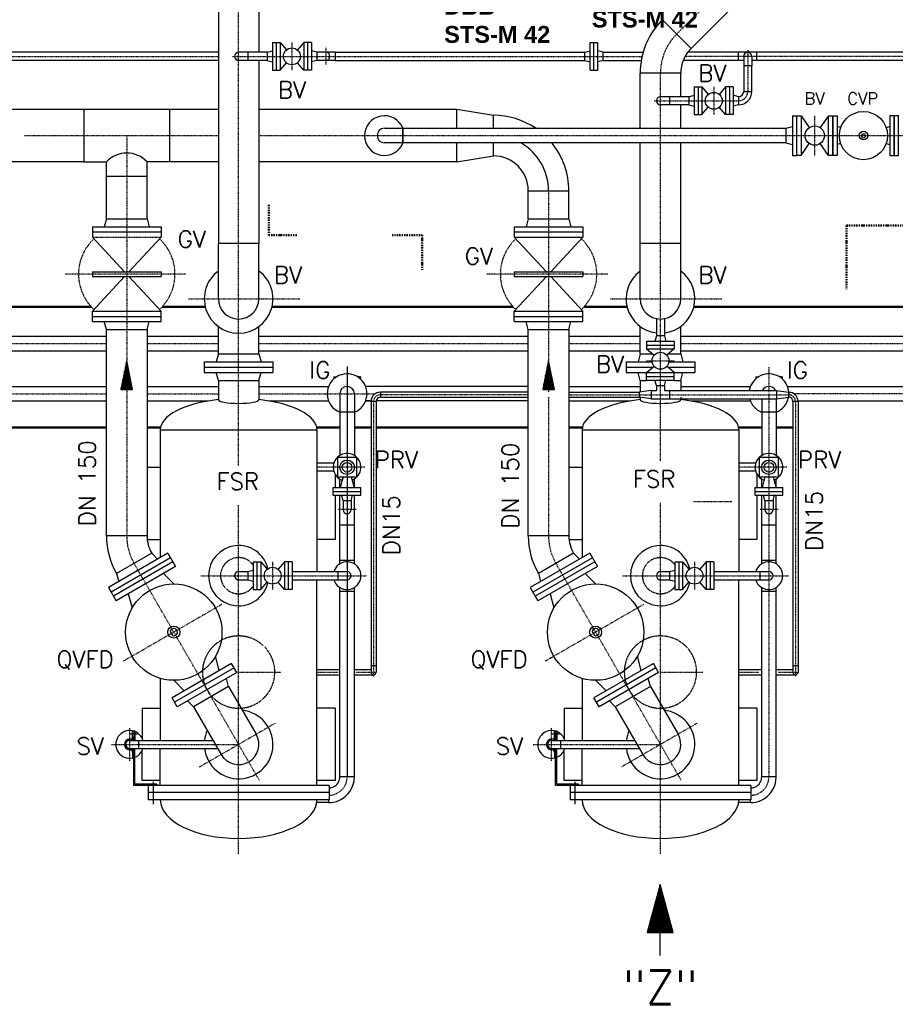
# Model space of a CAD drawing. Header units: millimetres. Extents: x -197187 to 231260338, y -45270 to 70505.
# Tile 50 of 85: x 45886 to 49518, y 7524 to 11609. Entities that reach past the tile are written whole.
import ezdxf
from ezdxf.enums import TextEntityAlignment as Align

# ---------------------------------------------------------------- set-up
doc = ezdxf.new("R2010")
doc.units = ezdxf.units.MM
doc.header["$LTSCALE"] = 0.5
for name, pattern in [('DASHDOT', [1, 0.5, -0.25, 0, -0.25]), ('DOT', [0.25, 0, -0.25]), ('HIDDEN', [0.375, 0.25, -0.125])]:
    doc.linetypes.add(name, pattern=pattern)
for name, color, linetype in [('17', 7, 'Continuous'), ('21', 7, 'Continuous'), ('41', 7, 'Continuous'), ('42', 7, 'Continuous'), ('45', 7, 'Continuous'), ('BEMAßUNG', 7, 'Continuous'), ('P-MU025ENTL', 7, 'Continuous'), ('P-MU025ENTLÜ', 7, 'Continuous'), ('P-MU050ENTL', 7, 'Continuous'), ('P-MU150AUSL', 7, 'Continuous'), ('P-MU150EINL', 7, 'Continuous'), ('P-MU200EINL', 7, 'Continuous'), ('P-MU300AUSL', 7, 'Continuous')]:
    doc.layers.add(name, color=color, linetype=linetype)
doc.styles.add('ROMANS', font='ROMANS', dxfattribs={"height": 0.2})

# ---------------------------------------------------------------- blocks, each defined once
blk = doc.blocks.new('FPFEIL')
at = {"layer": '41', "color": 7, "linetype": 'Continuous'}
for p, q in [((-99.9998, 18.5851), (-92.9259, 18.5851)), ((-99.9998, 15.7051), (-78.5259, 15.7051)), ((-99.9998, 12.8251), (-64.1259, 12.8251)), ((-99.9998, 12.8251), (-64.1259, 12.8251)), ((-99.9998, 9.9452), (-49.7259, 9.9452)), ((-99.9998, 7.0652), (-35.3259, 7.0652)), ((-99.9998, 4.1852), (-20.926, 4.1852)), ((-99.9998, 4.1852), (-20.926, 4.1852)), ((-99.9998, 1.3052), (-6.526, 1.3052)), ((-99.9998, -1.5748), (-7.874, -1.5748)), ((-99.9998, -4.4548), (-22.274, -4.4548)), ((-99.9998, -4.4548), (-22.274, -4.4548)), ((-99.9998, -7.3348), (-36.6739, -7.3348)), ((-99.9998, -10.2148), (-51.0739, -10.2148)), ((-99.9998, -13.0948), (-65.4739, -13.0948)), ((-99.9998, -13.0948), (-65.4739, -13.0948)), ((-99.9998, -15.9748), (-79.8739, -15.9748)), ((-99.9998, -18.8548), (-94.2739, -18.8548))]:
    blk.add_line(p, q, dxfattribs=at)
blk.add_lwpolyline([(0, 0), (-99.9998, -20), (-99.9998, 20), (0, 0)], close=True, dxfattribs=at)

msp = doc.modelspace()

# ---------------------------------------------------------------- linework, layer by layer
at = {"layer": '17', "linetype": 'DASHDOT', "lineweight": 50, "ltscale": 20}
for p, q in [((46919.082, 10840.193), (46919.082, 10715.253)), ((49316.038, 10754.709), (49877.038, 10754.709)), ((49316.038, 10754.709), (49316.038, 10490.187)), ((46919.082, 10715.253), (47036.623, 10715.253)), ((47430.375, 10715.253), (47555.912, 10715.253)), ((47555.912, 10715.253), (47555.912, 10570.598))]:
    msp.add_line(p, q, dxfattribs=at)
at = {"layer": '21', "linetype": 'Continuous', "ltscale": 10}
for p, q in [((48164.008, 10063.518), (48456.038, 10063.518)), ((48164.008, 10042.218), (48456.038, 10042.218))]:
    msp.add_line(p, q, dxfattribs=at)
at = {"layer": '41', "linetype": 'Continuous', "lineweight": 50, "ltscale": 10}
for p, q in [((46183.215, 10417.018), (44794.038, 10417.018)), ((46655.654, 10417.018), (46476.5, 10417.018)), ((46932.423, 10417.018), (47933.215, 10417.018)), ((48405.654, 10417.018), (48226.5, 10417.018)), ((50284.488, 10417.018), (48682.423, 10417.018)), ((46245.708, 9917.018), (44794.038, 9917.018)), ((46414.008, 9917.018), (46470.001, 9917.018)), ((47213.888, 9917.018), (47118.075, 9917.018)), ((47343.388, 9917.018), (47274.188, 9917.018)), ((47364.688, 9917.018), (47995.708, 9917.018)), ((48220.001, 9917.018), (48164.008, 9917.018)), ((48963.888, 9917.018), (48868.075, 9917.018)), ((49093.388, 9917.018), (49024.188, 9917.018))]:
    msp.add_line(p, q, dxfattribs=at)
at = {"layer": '41', "linetype": 'DASHDOT', "ltscale": 10}
for p, q in [((48486.538, 10193.868), (48601.538, 10193.868)), ((49740.586, 10057.018), (49097.49, 10057.018)), ((47354.038, 10024.868), (47354.038, 8882.838)), ((49104.038, 10024.868), (49104.038, 8882.838)), ((48840.501, 9607.931), (48680.393, 9607.931)), ((47281.98, 9576.018), (47205.702, 9576.018)), ((47119.038, 8902.018), (47206.352, 8902.018)), ((47280.105, 8902.018), (47364.688, 8902.018)), ((48869.038, 8902.018), (48951.571, 8902.018)), ((49031.737, 8902.018), (49114.688, 8902.018)), ((46342.188, 8534.042), (46342.188, 8671.229)), ((48092.188, 8534.042), (48092.188, 8671.229)), ((46266.112, 8602.018), (46794.038, 8602.018)), ((48016.112, 8602.018), (48544.038, 8602.018))]:
    msp.add_line(p, q, dxfattribs=at)
at = {"layer": '41', "linetype": 'Continuous', "ltscale": 10}
for p, q in [((47382.038, 10063.518), (47382.038, 10042.218)), ((47995.708, 10063.518), (47382.038, 10063.518)), ((48456.038, 10063.518), (48456.038, 10042.218)), ((49076.038, 10063.518), (49076.038, 10042.218)), ((49076.038, 10042.218), (49076.038, 10063.518)), ((47343.388, 10024.868), (47343.388, 8902.018)), ((47364.688, 10024.868), (47343.388, 10024.868)), ((47364.688, 10024.868), (47364.688, 8902.018)), ((47382.038, 10042.218), (47995.708, 10042.218)), ((49093.388, 10024.868), (49093.388, 8902.018)), ((49114.688, 10024.868), (49093.388, 10024.868)), ((49114.688, 10024.868), (49114.688, 8902.018)), ((47189.062, 9768.868), (47119.038, 9768.868)), ((48939.062, 9768.868), (48869.038, 9768.868)), ((47119.038, 8912.668), (47213.888, 8912.668)), ((47274.188, 8912.668), (47343.388, 8912.668)), ((47343.388, 8930.018), (47364.688, 8930.018)), ((48869.038, 8912.668), (48963.888, 8912.668)), ((49024.188, 8912.668), (49093.388, 8912.668)), ((49093.388, 8930.018), (49114.688, 8930.018)), ((47119.038, 8891.368), (47213.888, 8891.368)), ((47274.188, 8891.368), (47354.038, 8891.368)), ((48869.038, 8891.368), (48963.888, 8891.368)), ((49024.188, 8891.368), (49104.038, 8891.368)), ((46342.188, 8623.868), (46344.038, 8623.868)), ((46344.866, 8646.368), (46374.51, 8646.368)), ((46354.038, 8633.868), (46354.038, 8658.868)), ((46354.038, 8658.868), (46364.038, 8658.868)), ((46359.038, 8658.868), (46359.038, 8618.868)), ((46364.038, 8658.868), (46364.038, 8618.868)), ((48092.188, 8623.868), (48094.038, 8623.868)), ((48094.866, 8646.368), (48124.51, 8646.368)), ((48104.038, 8633.868), (48104.038, 8658.868)), ((48104.038, 8658.868), (48114.038, 8658.868)), ((48109.038, 8658.868), (48109.038, 8618.868)), ((48114.038, 8658.868), (48114.038, 8618.868)), ((46342.188, 8618.868), (46687.142, 8618.868)), ((46342.188, 8585.168), (46706.598, 8585.168)), ((46342.188, 8580.168), (46344.038, 8580.168)), ((46359.038, 8432.018), (46359.038, 8585.168)), ((46364.038, 8437.018), (46364.038, 8585.168)), ((46380.188, 8585.168), (46380.188, 8618.868)), ((48092.188, 8618.868), (48437.142, 8618.868)), ((48092.188, 8585.168), (48456.598, 8585.168)), ((48092.188, 8580.168), (48094.038, 8580.168)), ((48109.038, 8432.018), (48109.038, 8585.168)), ((48114.038, 8437.018), (48114.038, 8585.168)), ((48130.188, 8585.168), (48130.188, 8618.868)), ((46354.038, 8570.168), (46354.038, 8545.168)), ((46354.038, 8545.168), (46359.038, 8545.168)), ((48104.038, 8570.168), (48104.038, 8545.168)), ((48104.038, 8545.168), (48109.038, 8545.168)), ((46454.038, 8437.018), (46364.038, 8437.018)), ((46439.038, 8446.796), (46439.038, 8353.729)), ((46454.038, 8437.018), (46454.038, 8432.018)), ((48204.038, 8437.018), (48114.038, 8437.018)), ((48189.038, 8446.796), (48189.038, 8353.729)), ((48204.038, 8437.018), (48204.038, 8432.018))]:
    msp.add_line(p, q, dxfattribs=at)
for centre, radius, start, end in [((47382.038, 10024.868), 38.65, 90, 180), ((49076.038, 10024.868), 38.65, 0, 90), ((47382.038, 10024.868), 17.35, 90, 180), ((49076.038, 10024.868), 17.35, 0, 90), ((47354.038, 8902.018), 10.65, 180, 0), ((49104.038, 8902.018), 10.65, 180, 0), ((46342.188, 8602.018), 57.5, 78.106864, 281.893136), ((46342.188, 8602.018), 21.85, 90, 270), ((46344.038, 8633.868), 10, 270, 0), ((46344.038, 8633.868), 15, 270, 0), ((46342.188, 8602.018), 57.5, 17.040253, 67.666317), ((48092.188, 8602.018), 57.5, 78.106864, 281.893136), ((48092.188, 8602.018), 21.85, 90, 270), ((48094.038, 8633.868), 10, 270, 0), ((48094.038, 8633.868), 15, 270, 0), ((48092.188, 8602.018), 57.5, 17.040253, 67.666317), ((46342.188, 8602.018), 16.85, 90, 270), ((46344.038, 8570.168), 15, 0, 90), ((46344.038, 8570.168), 10, 0, 90), ((46342.188, 8602.018), 57.5, 292.333683, 342.959747), ((48092.188, 8602.018), 16.85, 90, 270), ((48094.038, 8570.168), 15, 0, 90), ((48094.038, 8570.168), 10, 0, 90), ((48092.188, 8602.018), 57.5, 292.333683, 342.959747)]:
    msp.add_arc(centre, radius, start, end, dxfattribs=at)
at = {"layer": '41', "linetype": 'DASHDOT', "ltscale": 10}
for centre, radius, start, end in [((47382.038, 10024.868), 28, 90, 180), ((49076.038, 10024.868), 28, 0, 90), ((46558.858, 9467.362), 229, 180.000003, 210)]:
    msp.add_arc(centre, radius, start, end, dxfattribs=at)
at = {"layer": '41', "linetype": 'DOT', "ltscale": 10}
msp.add_arc((48994.038, 10057.018), 82.5, 245.547458, 248.564442, dxfattribs=at)
at = {"layer": '45', "linetype": 'Continuous', "ltscale": 10}
for p, q in [((48542.819, 8021.458), (48489.229, 7821.458)), ((48541.828, 7821.458), (48541.828, 8017.76)), ((48596.409, 7821.458), (48542.819, 8021.458)), ((48546.328, 7821.458), (48546.328, 8008.362)), ((48528.328, 7821.458), (48528.328, 7967.377)), ((48532.828, 7821.458), (48532.828, 7984.171)), ((48537.328, 7821.458), (48537.328, 8000.965)), ((48550.828, 7821.458), (48550.828, 7991.568)), ((48555.328, 7821.458), (48555.328, 7974.774)), ((48519.328, 7821.458), (48519.328, 7933.789)), ((48523.828, 7821.458), (48523.828, 7950.583)), ((48559.828, 7821.458), (48559.828, 7957.98)), ((48564.328, 7821.458), (48564.328, 7941.186)), ((48510.328, 7821.458), (48510.328, 7900.2)), ((48514.828, 7821.458), (48514.828, 7916.994)), ((48568.828, 7821.458), (48568.828, 7924.391)), ((48573.328, 7821.458), (48573.328, 7907.597)), ((48577.828, 7821.458), (48577.828, 7890.803)), ((48496.828, 7821.458), (48496.828, 7849.818)), ((48501.328, 7821.458), (48501.328, 7866.612)), ((48505.828, 7821.458), (48505.828, 7883.406)), ((48582.328, 7821.458), (48582.328, 7874.009)), ((48586.828, 7821.458), (48586.828, 7857.215)), ((48489.229, 7821.458), (48596.409, 7821.458)), ((48492.328, 7821.458), (48492.328, 7833.024)), ((48542.819, 7725.767), (48542.819, 7821.458)), ((48591.328, 7821.458), (48591.328, 7840.42)), ((48595.828, 7821.458), (48595.828, 7823.626))]:
    msp.add_line(p, q, dxfattribs=at)
at = {"layer": 'P-MU025ENTL', "linetype": 'Continuous', "ltscale": 10}
for p, q in [((48527.188, 10090.868), (48521.293, 10112.868)), ((48527.188, 10090.868), (48560.888, 10090.868)), ((48527.188, 10090.868), (48527.188, 10069.718)), ((48560.888, 10090.868), (48566.783, 10112.868)), ((48560.888, 10090.868), (48560.888, 10069.718)), ((48506.038, 10069.718), (48456.038, 10063.518)), ((48506.038, 10069.718), (48506.038, 10036.018)), ((48506.038, 10069.718), (48527.188, 10069.718)), ((48560.888, 10069.718), (49026.038, 10069.718)), ((48582.038, 10069.718), (48582.038, 10036.018)), ((49026.038, 10069.718), (49026.038, 10036.018)), ((49026.038, 10069.718), (49076.038, 10063.518)), ((48506.038, 10036.018), (48456.038, 10042.218)), ((48506.038, 10036.018), (49026.038, 10036.018)), ((49026.038, 10036.018), (49076.038, 10042.218))]:
    msp.add_line(p, q, dxfattribs=at)
at = {"layer": 'P-MU025ENTL', "linetype": 'DASHDOT', "ltscale": 10}
msp.add_line((48164.008, 10052.868), (49076.038, 10052.868), dxfattribs=at)
at = {"layer": 'P-MU025ENTLÜ', "linetype": 'Continuous', "ltscale": 10}
for p, q in [((46912.038, 11473.6), (46934.038, 11479.494)), ((46934.038, 11514.25), (46934.038, 11399.25)), ((46934.038, 11514.25), (46966.038, 11514.25)), ((46950.038, 11514.25), (46950.038, 11399.25)), ((46966.038, 11514.25), (46966.038, 11399.25)), ((46966.038, 11514.25), (46992.337, 11483.389)), ((47064.038, 11514.25), (47037.739, 11483.389)), ((47096.038, 11514.25), (47064.038, 11514.25)), ((47064.038, 11514.25), (47064.038, 11399.25)), ((47080.038, 11514.25), (47080.038, 11399.25)), ((47096.038, 11514.25), (47096.038, 11399.25)), ((47118.038, 11473.6), (47096.038, 11479.494)), ((48230.038, 11473.6), (48252.038, 11479.494)), ((48252.038, 11399.25), (48252.038, 11514.25)), ((48252.038, 11514.25), (48284.038, 11514.25)), ((48268.038, 11399.25), (48268.038, 11514.25)), ((48284.038, 11399.25), (48284.038, 11514.25)), ((48306.038, 11473.6), (48284.038, 11479.494)), ((46709.888, 11473.6), (44689.538, 11473.6)), ((46709.888, 11439.9), (44744.388, 11439.9)), ((46912.038, 11473.6), (46794.038, 11473.6)), ((46912.038, 11473.6), (46794.038, 11473.6)), ((46912.038, 11439.9), (46794.038, 11439.9)), ((46912.038, 11439.9), (46794.038, 11439.9)), ((46832.038, 11473.6), (46832.038, 11439.9)), ((46912.038, 11473.6), (46912.038, 11439.9)), ((46912.038, 11439.9), (46934.038, 11434.005)), ((47118.038, 11439.9), (47096.038, 11434.005)), ((47194.038, 11473.6), (47118.038, 11473.6)), ((47118.038, 11473.6), (47118.038, 11439.9)), ((47194.038, 11439.9), (47118.038, 11439.9)), ((47194.038, 11473.6), (47194.038, 11439.9)), ((47194.038, 11473.6), (48230.038, 11473.6)), ((47194.038, 11439.9), (48230.038, 11439.9)), ((48230.038, 11439.9), (48230.038, 11473.6)), ((48230.038, 11439.9), (48252.038, 11434.005)), ((48306.038, 11439.9), (48284.038, 11434.005)), ((48306.038, 11439.9), (48306.038, 11473.6)), ((48306.038, 11473.6), (48472.132, 11473.6)), ((48306.038, 11439.9), (48464.417, 11439.9)), ((48889.188, 11439.9), (48638.217, 11439.9)), ((50710.388, 11473.6), (48656.866, 11473.6)), ((48868.038, 11439.9), (48868.038, 11473.6)), ((48889.188, 11456.75), (48889.188, 11418.75)), ((48922.888, 11456.75), (48922.888, 11418.75)), ((50710.388, 11439.9), (48922.888, 11439.9)), ((48944.038, 11439.9), (48944.038, 11473.6)), ((46934.038, 11399.25), (46966.038, 11399.25)), ((46966.038, 11399.25), (46992.337, 11430.11)), ((47064.038, 11399.25), (47037.739, 11430.11)), ((47096.038, 11399.25), (47064.038, 11399.25)), ((48252.038, 11399.25), (48284.038, 11399.25)), ((48889.188, 11418.75), (48922.888, 11418.75)), ((48889.188, 11418.75), (48889.188, 11310.459)), ((48922.888, 11310.459), (48922.888, 11418.75)), ((48684.038, 11329.959), (48684.038, 11214.959)), ((48684.038, 11329.959), (48716.038, 11329.959)), ((48700.038, 11329.959), (48700.038, 11214.959)), ((48716.038, 11329.959), (48716.038, 11214.959)), ((48716.038, 11329.959), (48742.337, 11299.099)), ((48814.038, 11329.959), (48787.739, 11299.099)), ((48846.038, 11329.959), (48814.038, 11329.959)), ((48814.038, 11329.959), (48814.038, 11214.959)), ((48830.038, 11329.959), (48830.038, 11214.959)), ((48846.038, 11329.959), (48846.038, 11214.959)), ((48662.038, 11289.309), (48544.038, 11289.309)), ((48582.038, 11289.309), (48582.038, 11255.609)), ((48662.038, 11289.309), (48684.038, 11295.204)), ((48662.038, 11289.309), (48662.038, 11255.609)), ((48868.038, 11289.309), (48846.038, 11295.204)), ((48868.038, 11289.309), (48868.038, 11255.609)), ((48889.188, 11310.459), (48922.888, 11310.459)), ((48662.038, 11255.609), (48544.038, 11255.609)), ((48662.038, 11255.609), (48684.038, 11249.714)), ((48716.038, 11214.959), (48742.337, 11245.82)), ((48814.038, 11214.959), (48787.739, 11245.82)), ((48868.038, 11255.609), (48846.038, 11249.714)), ((48684.038, 11214.959), (48716.038, 11214.959)), ((48846.038, 11214.959), (48814.038, 11214.959)), ((46854.038, 9359.518), (46854.038, 9244.518)), ((46854.038, 9359.518), (46886.038, 9359.518)), ((46870.038, 9359.518), (46870.038, 9244.518)), ((46886.038, 9359.518), (46886.038, 9244.518)), ((46886.038, 9359.518), (46912.337, 9328.658)), ((46984.038, 9359.518), (46957.739, 9328.658)), ((47016.038, 9359.518), (46984.038, 9359.518)), ((46984.038, 9359.518), (46984.038, 9244.518)), ((47000.038, 9359.518), (47000.038, 9244.518)), ((47016.038, 9359.518), (47016.038, 9244.518)), ((48604.038, 9359.518), (48604.038, 9244.518)), ((48604.038, 9359.518), (48636.038, 9359.518)), ((48620.038, 9359.518), (48620.038, 9244.518)), ((48636.038, 9359.518), (48636.038, 9244.518)), ((48636.038, 9359.518), (48662.337, 9328.658)), ((48734.038, 9359.518), (48707.739, 9328.658)), ((48766.038, 9359.518), (48734.038, 9359.518)), ((48734.038, 9359.518), (48734.038, 9244.518)), ((48750.038, 9359.518), (48750.038, 9244.518)), ((48766.038, 9359.518), (48766.038, 9244.518)), ((46794.038, 9318.868), (46832.038, 9318.868)), ((46832.038, 9318.868), (46854.038, 9324.763)), ((46832.038, 9318.868), (46832.038, 9285.168)), ((47016.038, 9318.868), (47209.888, 9318.868)), ((47206.038, 9318.868), (47206.038, 9285.168)), ((47209.888, 9318.868), (47244.038, 9318.868)), ((48544.038, 9318.868), (48582.038, 9318.868)), ((48582.038, 9318.868), (48604.038, 9324.763)), ((48582.038, 9318.868), (48582.038, 9285.168)), ((48766.038, 9318.868), (48959.888, 9318.868)), ((48956.038, 9318.868), (48956.038, 9285.168)), ((48959.888, 9318.868), (48994.038, 9318.868)), ((46794.038, 9285.168), (46832.038, 9285.168)), ((46832.038, 9285.168), (46854.038, 9279.274)), ((46886.038, 9244.518), (46912.337, 9275.379)), ((46984.038, 9244.518), (46957.739, 9275.379)), ((47016.038, 9285.168), (47209.888, 9285.168)), ((47209.888, 9285.168), (47244.038, 9285.168)), ((48544.038, 9285.168), (48582.038, 9285.168)), ((48582.038, 9285.168), (48604.038, 9279.274)), ((48636.038, 9244.518), (48662.337, 9275.379)), ((48734.038, 9244.518), (48707.739, 9275.379)), ((48766.038, 9285.168), (48959.888, 9285.168)), ((48959.888, 9285.168), (48994.038, 9285.168)), ((46854.038, 9244.518), (46886.038, 9244.518)), ((47016.038, 9244.518), (46984.038, 9244.518)), ((48604.038, 9244.518), (48636.038, 9244.518)), ((48766.038, 9244.518), (48734.038, 9244.518))]:
    msp.add_line(p, q, dxfattribs=at)
at = {"layer": 'P-MU025ENTLÜ', "linetype": 'DASHDOT', "ltscale": 10}
for p, q in [((47015.038, 11514.25), (47015.038, 11399.25)), ((47156.038, 11491.83), (47156.038, 11422.854)), ((48906.038, 11482.845), (48906.038, 11310.459)), ((43966.576, 11456.75), (46709.888, 11456.75)), ((46768.032, 11456.75), (48467.786, 11456.75)), ((50710.388, 11456.75), (48646.084, 11456.75)), ((48765.038, 11329.959), (48765.038, 11214.959)), ((48518.42, 11272.459), (48868.038, 11272.459)), ((46935.038, 9359.518), (46935.038, 9244.518)), ((48685.038, 9359.518), (48685.038, 9244.518)), ((46637.033, 9302.018), (47326.505, 9302.018)), ((48387.033, 9302.018), (49076.505, 9302.018))]:
    msp.add_line(p, q, dxfattribs=at)
at = {"layer": 'P-MU025ENTLÜ'}
for p, q in [((47213.888, 9366.018), (47274.188, 9366.018)), ((47213.888, 9238.018), (47274.188, 9238.018))]:
    msp.add_line(p, q, dxfattribs=at)
at = {"layer": 'P-MU025ENTLÜ', "linetype": 'Continuous', "ltscale": 10}
for centre in [(47015.038, 11456.75), (48765.038, 11272.459), (46935.038, 9302.018), (48685.038, 9302.018)]:
    msp.add_circle(centre, 35, dxfattribs=at)
for centre, radius, start, end in [((46794.038, 11456.75), 16.85, 90, 270), ((47156.038, 11456.75), 16.85, 270, 90), ((48906.038, 11456.75), 16.85, 0, 180), ((48544.038, 11272.459), 16.85, 90, 270), ((48868.038, 11310.459), 54.85, 270, 0), ((48868.038, 11310.459), 21.15, 270, 0), ((46794.038, 9302.018), 125, 13.465419, 346.534581), ((48544.038, 9302.018), 125, 13.465419, 346.534581), ((47244.038, 9302.018), 57.5, 233.564817, 126.435183), ((48994.038, 9302.018), 57.5, 233.564817, 126.435183), ((46794.038, 9302.018), 16.85, 90, 270), ((47244.038, 9302.018), 57.5, 126.435183, 162.959747), ((47244.038, 9302.018), 16.85, 270, 90), ((48544.038, 9302.018), 16.85, 90, 270), ((48994.038, 9302.018), 57.5, 126.435183, 162.959747), ((48994.038, 9302.018), 16.85, 270, 90), ((47244.038, 9302.018), 57.5, 197.040253, 233.564817), ((48994.038, 9302.018), 57.5, 197.040253, 233.564817)]:
    msp.add_arc(centre, radius, start, end, dxfattribs=at)
at = {"layer": 'P-MU025ENTLÜ', "linetype": 'DASHDOT', "ltscale": 10}
msp.add_arc((48868.038, 11310.459), 38, 270, 0, dxfattribs=at)
at = {"layer": 'P-MU025ENTLÜ', "linetype": 'HIDDEN', "ltscale": 10}
for centre in [(46794.038, 9302.018), (48544.038, 9302.018)]:
    msp.add_arc(centre, 75, 36.869897, 323.130103, dxfattribs=at)
at = {"layer": 'P-MU050ENTL', "linetype": 'Continuous', "ltscale": 10}
for p, q in [((49091.102, 11210.518), (49109.102, 11210.518)), ((49091.102, 11210.518), (49091.102, 11045.518)), ((49127.102, 11210.518), (49161.365, 11160.928)), ((49241.102, 11210.518), (49206.839, 11160.928)), ((49064.102, 11158.168), (49091.102, 11165.403)), ((49064.102, 11158.168), (49064.102, 11097.868)), ((49291.856, 11161.45), (49277.102, 11165.403)), ((49480.348, 11161.45), (49495.102, 11165.403)), ((49064.102, 11097.868), (49091.102, 11090.634)), ((49127.102, 11045.518), (49161.365, 11095.109)), ((49241.102, 11045.518), (49206.839, 11095.109)), ((49291.856, 11094.587), (49277.102, 11090.634)), ((49480.348, 11094.587), (49495.102, 11090.634)), ((49091.102, 11045.518), (49109.102, 11045.518)), ((44744.388, 10295.168), (46245.708, 10295.168)), ((46414.008, 10295.168), (46709.888, 10295.168)), ((46878.188, 10295.168), (47995.708, 10295.168)), ((48164.008, 10295.168), (48459.888, 10295.168)), ((48628.188, 10295.168), (50224.038, 10295.168)), ((44744.388, 10234.868), (46245.708, 10234.868)), ((46414.008, 10234.868), (46709.888, 10234.868)), ((46878.188, 10234.868), (47995.708, 10234.868)), ((48164.008, 10234.868), (48459.888, 10234.868)), ((48628.188, 10234.868), (50280.509, 10234.868)), ((47189.038, 10127.018), (47189.038, 10118.51)), ((47189.038, 10127.018), (47200.377, 10127.018)), ((47299.038, 10127.018), (47287.699, 10127.018)), ((47299.038, 10127.018), (47299.038, 10118.51)), ((48939.038, 10127.018), (48939.038, 10118.51)), ((48939.038, 10127.018), (48950.377, 10127.018)), ((49049.038, 10127.018), (49037.699, 10127.018)), ((49049.038, 10127.018), (49049.038, 10118.51))]:
    msp.add_line(p, q, dxfattribs=at)
at = {"layer": 'P-MU050ENTL', "linetype": 'DASHDOT', "ltscale": 10}
for p, q in [((49184.102, 11045.518), (49184.102, 11210.518)), ((44744.388, 10265.018), (46245.708, 10265.018)), ((46414.008, 10265.018), (46709.888, 10265.018)), ((46878.188, 10265.018), (47995.708, 10265.018)), ((48164.008, 10265.018), (48459.888, 10265.018)), ((48628.188, 10265.018), (50224.038, 10265.018)), ((48994.038, 10166.608), (48994.038, 10063.216)), ((44744.388, 10057.018), (46245.708, 10057.018)), ((46414.008, 10057.018), (46709.888, 10057.018)), ((46878.188, 10057.018), (47360.586, 10057.018)), ((47995.708, 10052.868), (47382.038, 10052.868)), ((48994.038, 10057.018), (48994.038, 8467.018)), ((47317.659, 9752.018), (47119.038, 9752.018)), ((49067.659, 9752.018), (48869.038, 9752.018)), ((49031.98, 9576.018), (48955.702, 9576.018))]:
    msp.add_line(p, q, dxfattribs=at)
at = {"layer": 'P-MU050ENTL'}
for p, q in [((47244.038, 10169.392), (47244.038, 8467.018)), ((44744.388, 10087.168), (46245.708, 10087.168)), ((46414.008, 10087.168), (46709.888, 10087.168)), ((46878.188, 10087.168), (47167.245, 10087.168)), ((47213.888, 10057.018), (47213.888, 9800.98)), ((47274.188, 10057.018), (47274.188, 9800.98)), ((47995.708, 10087.168), (47320.831, 10087.168)), ((48164.008, 10087.168), (48459.888, 10087.168)), ((48628.188, 10087.168), (48917.245, 10087.168)), ((49070.831, 10087.168), (49767.245, 10087.168)), ((44744.388, 10026.868), (46245.708, 10026.868)), ((46414.008, 10026.868), (46668.142, 10026.868)), ((46919.934, 10026.868), (47167.245, 10026.868)), ((47320.831, 10026.868), (47343.44, 10026.868)), ((47343.44, 10026.868), (47320.831, 10026.868)), ((47995.708, 10026.868), (47364.804, 10026.868)), ((48164.008, 10026.868), (48418.142, 10026.868)), ((48669.934, 10026.868), (48917.245, 10026.868)), ((48963.888, 10036.018), (48963.888, 9800.98)), ((49024.188, 10036.018), (49024.188, 9800.98)), ((49114.688, 10026.868), (49723.272, 10026.868)), ((47274.188, 9981.018), (47213.888, 9981.018)), ((49024.188, 9981.018), (48963.888, 9981.018)), ((47213.888, 9668.018), (47213.888, 9703.057)), ((47227.188, 9712.018), (47215.398, 9668.018)), ((47260.888, 9712.018), (47272.678, 9668.018)), ((47274.188, 9668.018), (47274.188, 9703.057)), ((48963.888, 9668.018), (48963.888, 9703.057)), ((48977.188, 9712.018), (48965.398, 9668.018)), ((49010.888, 9712.018), (49022.678, 9668.018)), ((49024.188, 9668.018), (49024.188, 9703.057)), ((47186.538, 9636.018), (47186.538, 9668.018)), ((47186.538, 9668.018), (47209.888, 9668.018)), ((47186.538, 9652.018), (47209.888, 9652.018)), ((47209.888, 9668.018), (47301.538, 9668.018)), ((47209.888, 9652.018), (47301.538, 9652.018)), ((47301.538, 9636.018), (47301.538, 9668.018)), ((48936.538, 9636.018), (48936.538, 9668.018)), ((48936.538, 9668.018), (48959.888, 9668.018)), ((48936.538, 9652.018), (48959.888, 9652.018)), ((48959.888, 9668.018), (49051.538, 9668.018)), ((48959.888, 9652.018), (49051.538, 9652.018)), ((49051.538, 9636.018), (49051.538, 9668.018)), ((47186.538, 9636.018), (47209.888, 9636.018)), ((47209.888, 9636.018), (47301.538, 9636.018)), ((47213.888, 9350.98), (47213.888, 9636.018)), ((47227.188, 9614.018), (47221.293, 9636.018)), ((47227.188, 9614.018), (47260.888, 9614.018)), ((47227.188, 9614.018), (47227.188, 9576.018)), ((47260.888, 9614.018), (47266.783, 9636.018)), ((47260.888, 9614.018), (47260.888, 9576.018)), ((47274.188, 9350.98), (47274.188, 9636.018)), ((48936.538, 9636.018), (48959.888, 9636.018)), ((48959.888, 9636.018), (49051.538, 9636.018)), ((48963.888, 9350.98), (48963.888, 9636.018)), ((48977.188, 9614.018), (48971.293, 9636.018)), ((48977.188, 9614.018), (49010.888, 9614.018)), ((48977.188, 9614.018), (48977.188, 9576.018)), ((49010.888, 9614.018), (49016.783, 9636.018)), ((49010.888, 9614.018), (49010.888, 9576.018)), ((49024.188, 9350.98), (49024.188, 9636.018)), ((47274.188, 9512.018), (47213.888, 9512.018)), ((49024.188, 9512.018), (48963.888, 9512.018)), ((48963.888, 9366.018), (49024.188, 9366.018)), ((47213.888, 8467.018), (47213.888, 9253.057)), ((47274.188, 8467.018), (47274.188, 9253.057)), ((48963.888, 8467.018), (48963.888, 9253.057)), ((48963.888, 9238.018), (49024.188, 9238.018)), ((49024.188, 8467.018), (49024.188, 9253.057)), ((47274.188, 8467.018), (47213.888, 8467.018)), ((49024.188, 8467.018), (48963.888, 8467.018)), ((47168.038, 8360.868), (47118.248, 8360.868)), ((47168.038, 8360.868), (47168.038, 8372.018)), ((48918.038, 8360.868), (48868.248, 8360.868)), ((48918.038, 8360.868), (48918.038, 8372.018))]:
    msp.add_line(p, q, dxfattribs=at)
at = {"layer": 'P-MU050ENTL', "linetype": 'Continuous', "ltscale": 10}
for points in [[(49109.102, 11210.518), (49127.102, 11210.518), (49127.102, 11045.518), (49109.102, 11045.518)], [(49241.102, 11210.518), (49259.102, 11210.518), (49259.102, 11045.518), (49241.102, 11045.518)], [(49259.102, 11210.518), (49277.102, 11210.518), (49277.102, 11045.518), (49259.102, 11045.518)], [(49513.102, 11210.518), (49495.102, 11210.518), (49495.102, 11045.518), (49513.102, 11045.518)], [(49531.102, 11210.518), (49513.102, 11210.518), (49513.102, 11045.518), (49531.102, 11045.518)]]:
    msp.add_lwpolyline(points, close=True, dxfattribs=at)
at = {"layer": 'P-MU050ENTL'}
for points in [[(47209.888, 9792.018), (47204.038, 9792.018), (47204.038, 9712.018), (47209.888, 9712.018)], [(47209.888, 9712.018), (47284.038, 9712.018), (47284.038, 9792.018), (47209.888, 9792.018)], [(48959.888, 9792.018), (48954.038, 9792.018), (48954.038, 9712.018), (48959.888, 9712.018)], [(48959.888, 9712.018), (49034.038, 9712.018), (49034.038, 9792.018), (48959.888, 9792.018)]]:
    msp.add_lwpolyline(points, dxfattribs=at)
at = {"layer": 'P-MU050ENTL', "linetype": 'Continuous', "ltscale": 10}
msp.add_circle((49184.102, 11128.018), 40, dxfattribs=at)
at = {"layer": 'P-MU050ENTL'}
for centre, radius in [((47244.038, 9752.018), 30), ((47244.038, 9752.018), 20), ((48994.038, 9752.018), 30), ((48994.038, 9752.018), 20)]:
    msp.add_circle(centre, radius, dxfattribs=at)
for centre, radius, start, end in [((47244.038, 10057.018), 82.5, 114.452542, 248.564442), ((47244.038, 10057.018), 82.5, 291.435558, 114.452542), ((48994.038, 10057.018), 82.5, 114.452542, 171.144711), ((48994.038, 10057.018), 82.5, 4.518362, 114.452542), ((47244.038, 10057.018), 30.15, 0, 180), ((48994.038, 10057.018), 30.15, 24.912089, 155.087911), ((48994.038, 10057.018), 82.5, 194.746653, 248.564442), ((48994.038, 10057.018), 82.5, 291.435558, 349.590437), ((47244.038, 9752.018), 57.5, 290.91255, 126.435183), ((48994.038, 9752.018), 57.5, 290.91255, 126.435183), ((47244.038, 9752.018), 57.5, 126.435183, 233.564817), ((48994.038, 9752.018), 57.5, 126.435183, 233.564817), ((47244.038, 9752.018), 57.5, 233.564817, 249.08745), ((48994.038, 9752.018), 57.5, 233.564817, 249.08745), ((47244.038, 9576.018), 16.85, 180, 0), ((48994.038, 9576.018), 16.85, 180, 0), ((47168.038, 8467.018), 106.15, 293.219419, 0), ((47168.038, 8467.018), 45.85, 335.889453, 0), ((48918.038, 8467.018), 45.85, 335.889453, 0), ((48918.038, 8467.018), 106.15, 293.219419, 0), ((47168.038, 8467.018), 45.85, 271.249733, 335.889453), ((48918.038, 8467.018), 45.85, 271.249733, 335.889453), ((47168.038, 8467.018), 106.15, 270, 293.219419), ((48918.038, 8467.018), 106.15, 270, 293.219419)]:
    msp.add_arc(centre, radius, start, end, dxfattribs=at)
at = {"layer": 'P-MU050ENTL', "linetype": 'DASHDOT', "ltscale": 10}
for centre in [(47168.038, 8467.018), (48918.038, 8467.018)]:
    msp.add_arc(centre, 76, 270.753914, 0, dxfattribs=at)
at = {"layer": 'P-MU150AUSL', "linetype": 'DASHDOT', "ltscale": 10}
for p, q in [((46794.038, 9758.945), (46794.038, 12648.785)), ((49514.038, 12452.018), (48611.404, 11549.385)), ((48544.038, 10680.018), (48544.038, 11386.75)), ((46329.858, 11128.018), (46329.858, 9467.362)), ((48079.858, 10899.018), (48079.858, 10063.518)), ((46187.358, 10706.018), (46472.358, 10706.018)), ((48544.038, 9778.313), (48544.038, 10680.018)), ((46575.641, 10553.018), (46074.198, 10553.018)), ((48325.641, 10553.018), (47824.198, 10553.018)), ((46586.746, 10451.018), (47049.049, 10451.018)), ((48336.746, 10451.018), (48799.049, 10451.018)), ((48079.858, 10042.218), (48079.858, 9467.362)), ((48544.038, 9778.313), (48544.038, 10037.991)), ((48544.038, 8148.441), (48544.038, 9603.995)), ((46794.038, 8148.441), (46794.038, 9594.311)), ((46880.053, 8453.037), (46360.538, 9352.862)), ((48630.053, 8453.037), (48110.538, 9352.862)), ((46723.043, 9182.258), (46315.255, 8946.822)), ((48473.043, 9182.258), (48065.255, 8946.822)), ((46794.038, 8902.018), (46969.275, 8902.018)), ((48544.038, 8902.018), (48719.275, 8902.018)), ((46944.941, 8689.142), (46630.451, 8507.571)), ((48694.941, 8689.142), (48380.451, 8507.571))]:
    msp.add_line(p, q, dxfattribs=at)
at = {"layer": 'P-MU150AUSL', "linetype": 'Continuous', "ltscale": 10}
for p, q in [((48459.888, 11158.168), (48459.888, 11386.75)), ((48628.188, 11289.309), (48628.188, 11386.75)), ((48628.188, 11158.168), (48628.188, 11255.609)), ((47850.858, 11158.168), (47850.858, 11212.168)), ((47850.858, 11043.868), (47850.858, 11097.868)), ((48459.888, 10451.018), (48459.888, 11097.868)), ((48628.188, 10451.018), (48628.188, 11097.868)), ((46245.708, 10783.018), (46245.708, 11018.468)), ((46414.008, 10783.018), (46414.008, 11018.468)), ((46245.708, 10960.018), (46414.008, 10960.018)), ((47995.708, 10899.018), (48164.008, 10899.018)), ((46187.358, 10750.018), (46472.358, 10750.018)), ((46187.358, 10750.018), (46187.358, 10706.018)), ((46245.708, 10783.018), (46236.866, 10750.018)), ((46245.708, 10783.018), (46414.008, 10783.018)), ((46414.008, 10783.018), (46422.85, 10750.018)), ((46472.358, 10750.018), (46472.358, 10706.018)), ((47937.358, 10750.018), (48222.358, 10750.018)), ((47937.358, 10750.018), (47937.358, 10706.018)), ((47995.708, 10783.018), (47986.866, 10750.018)), ((47995.708, 10783.018), (48164.008, 10783.018)), ((48164.008, 10783.018), (48172.85, 10750.018)), ((48222.358, 10750.018), (48222.358, 10706.018)), ((46187.358, 10728.018), (46472.358, 10728.018)), ((46187.358, 10706.018), (46320.544, 10563.018)), ((46472.358, 10706.018), (46339.172, 10563.018)), ((47937.358, 10728.018), (48222.358, 10728.018)), ((47937.358, 10706.018), (48222.358, 10706.018)), ((47937.358, 10706.018), (48070.544, 10563.018)), ((48222.358, 10706.018), (48089.172, 10563.018)), ((46709.888, 10451.018), (46709.888, 10680.018)), ((46878.188, 10680.018), (46709.888, 10680.018)), ((46878.188, 10451.018), (46878.188, 10680.018)), ((48628.188, 10680.018), (48459.888, 10680.018)), ((46187.358, 10563.018), (46472.358, 10563.018)), ((46187.358, 10563.018), (46187.358, 10543.018)), ((46187.358, 10543.018), (46472.358, 10543.018)), ((46187.358, 10400.018), (46320.544, 10543.018)), ((46472.358, 10400.018), (46339.171, 10543.018)), ((46472.358, 10563.018), (46472.358, 10543.018)), ((47937.358, 10563.018), (48222.358, 10563.018)), ((47937.358, 10563.018), (47937.358, 10543.018)), ((47937.358, 10543.018), (48222.358, 10543.018)), ((47937.358, 10400.018), (48070.544, 10543.018)), ((48222.358, 10400.018), (48089.171, 10543.018)), ((48222.358, 10563.018), (48222.358, 10543.018)), ((46187.358, 10400.018), (46472.358, 10400.018)), ((46187.358, 10356.018), (46187.358, 10400.018)), ((46187.358, 10378.018), (46472.358, 10378.018)), ((46472.358, 10356.018), (46472.358, 10400.018)), ((47937.358, 10400.018), (48222.358, 10400.018)), ((47937.358, 10356.018), (47937.358, 10400.018)), ((47937.358, 10378.018), (48222.358, 10378.018)), ((48222.358, 10356.018), (48222.358, 10400.018)), ((46187.358, 10356.018), (46472.358, 10356.018)), ((46245.708, 10323.018), (46236.866, 10356.018)), ((46414.008, 10323.018), (46422.85, 10356.018)), ((46709.888, 10222.018), (46709.888, 10336.018)), ((46878.188, 10222.018), (46878.188, 10336.018)), ((47937.358, 10356.018), (48222.358, 10356.018)), ((47995.708, 10323.018), (47986.866, 10356.018)), ((48164.008, 10323.018), (48172.85, 10356.018)), ((48459.888, 10222.018), (48459.888, 10336.018)), ((48527.188, 10368.573), (48527.188, 10296.868)), ((48560.888, 10368.573), (48560.888, 10296.868)), ((48628.188, 10222.018), (48628.188, 10336.018)), ((46245.708, 9467.362), (46245.708, 10323.018)), ((46245.708, 10323.018), (46414.008, 10323.018)), ((46414.008, 10323.018), (46414.008, 9467.362)), ((47995.708, 9467.362), (47995.708, 10323.018)), ((47995.708, 10323.018), (48164.008, 10323.018)), ((48164.008, 10323.018), (48164.008, 9467.362)), ((48527.188, 10296.868), (48521.293, 10274.868)), ((48560.888, 10296.868), (48527.188, 10296.868)), ((48560.888, 10296.868), (48566.783, 10274.868)), ((48486.538, 10274.868), (48601.538, 10274.868)), ((48486.538, 10274.868), (48486.538, 10242.868)), ((48486.538, 10258.868), (48601.538, 10258.868)), ((48601.538, 10274.868), (48601.538, 10242.868)), ((46709.888, 10222.018), (46701.046, 10189.018)), ((46709.888, 10222.018), (46878.188, 10222.018)), ((46878.188, 10222.018), (46887.03, 10189.018)), ((48459.888, 10222.018), (48451.046, 10189.018)), ((48459.888, 10222.018), (48511.005, 10222.018)), ((48486.538, 10242.868), (48517.399, 10216.57)), ((48486.538, 10242.868), (48601.538, 10242.868)), ((48601.538, 10242.868), (48570.677, 10216.57)), ((48577.071, 10222.018), (48628.188, 10222.018)), ((48628.188, 10222.018), (48637.03, 10189.018)), ((46651.538, 10189.018), (46936.538, 10189.018)), ((46651.538, 10189.018), (46651.538, 10145.018)), ((46936.538, 10189.018), (46936.538, 10145.018)), ((48401.538, 10189.018), (48401.538, 10145.018)), ((48401.538, 10189.018), (48509.376, 10189.018)), ((48578.7, 10189.018), (48686.538, 10189.018)), ((48686.538, 10189.018), (48686.538, 10145.018)), ((46651.538, 10167.018), (46936.538, 10167.018)), ((46651.538, 10145.018), (46936.538, 10145.018)), ((46709.888, 10112.018), (46701.046, 10145.018)), ((46878.188, 10112.018), (46887.03, 10145.018)), ((48401.538, 10167.018), (48512.53, 10167.018)), ((48401.538, 10145.018), (48486.538, 10145.018)), ((48459.888, 10112.018), (48451.046, 10145.018)), ((48486.538, 10144.868), (48517.399, 10171.167)), ((48486.538, 10144.868), (48601.538, 10144.868)), ((48486.538, 10112.868), (48486.538, 10144.868)), ((48601.538, 10144.868), (48570.677, 10171.167)), ((48575.546, 10167.018), (48686.538, 10167.018)), ((48601.362, 10145.018), (48686.538, 10145.018)), ((48601.538, 10112.868), (48601.538, 10144.868)), ((48628.188, 10112.018), (48637.03, 10145.018)), ((46709.888, 10112.018), (46878.188, 10112.018)), ((46709.888, 10112.018), (46709.888, 10032.585)), ((46878.188, 10112.018), (46878.188, 10032.585)), ((48459.888, 10112.018), (48459.888, 10063.518)), ((48459.888, 10112.018), (48486.538, 10112.018)), ((48486.538, 10128.868), (48601.538, 10128.868)), ((48486.538, 10112.868), (48601.538, 10112.868)), ((48601.538, 10112.018), (48628.188, 10112.018)), ((48628.188, 10112.018), (48628.188, 10069.718)), ((48459.888, 10042.218), (48459.888, 10032.585)), ((48628.188, 10042.218), (48628.188, 10032.585)), ((46469.038, 9907.018), (47119.038, 9907.018)), ((46469.038, 9907.018), (46469.038, 9377.4)), ((47119.038, 9907.018), (47119.038, 9318.868)), ((48219.038, 9907.018), (48219.038, 9377.4)), ((48219.038, 9907.018), (48869.038, 9907.018)), ((48869.038, 9907.018), (48869.038, 9318.868)), ((46414.008, 9752.018), (46469.038, 9752.018)), ((47189.062, 9735.168), (47119.038, 9735.168)), ((47194.038, 9723.624), (47194.038, 9668.018)), ((48164.008, 9752.018), (48219.038, 9752.018)), ((48939.062, 9735.168), (48869.038, 9735.168)), ((48944.038, 9723.624), (48944.038, 9668.018)), ((47194.038, 9636.018), (47194.038, 9452.018)), ((48944.038, 9636.018), (48944.038, 9452.018)), ((46414.008, 9467.362), (46245.708, 9467.362)), ((46414.823, 9452.018), (46469.038, 9452.018)), ((47194.038, 9452.018), (47119.038, 9452.018)), ((48164.008, 9467.362), (47995.708, 9467.362)), ((48164.823, 9452.018), (48219.038, 9452.018)), ((48944.038, 9452.018), (48869.038, 9452.018)), ((46500.447, 9395.534), (46253.629, 9253.034)), ((46511.447, 9376.481), (46264.629, 9233.981)), ((46521.447, 9359.161), (46274.629, 9216.661)), ((46433.414, 9394.937), (46287.662, 9310.787)), ((46433.414, 9394.937), (46457.572, 9370.78)), ((46500.447, 9395.534), (46532.447, 9340.108)), ((48250.447, 9395.534), (48003.629, 9253.034)), ((48261.447, 9376.481), (48014.629, 9233.981)), ((48271.447, 9359.161), (48024.629, 9216.661)), ((48183.414, 9394.937), (48037.662, 9310.787)), ((48183.414, 9394.937), (48207.572, 9370.78)), ((48250.447, 9395.534), (48282.447, 9340.108)), ((46532.447, 9340.108), (46285.629, 9197.608)), ((48282.447, 9340.108), (48035.629, 9197.608)), ((46287.662, 9310.787), (46296.504, 9277.787)), ((46481.914, 9310.933), (46524.907, 9267.94)), ((47119.038, 8432.018), (47119.038, 9285.168)), ((48037.662, 9310.787), (48046.504, 9277.787)), ((48231.914, 9310.933), (48274.907, 9267.94)), ((48869.038, 8432.018), (48869.038, 9285.168)), ((46253.629, 9253.034), (46285.629, 9197.608)), ((48003.629, 9253.034), (48035.629, 9197.608)), ((46336.162, 9226.783), (46351.899, 9168.054)), ((48086.162, 9226.783), (48101.899, 9168.054)), ((46510.356, 9071.01), (46520.356, 9053.69)), ((48260.356, 9071.01), (48270.356, 9053.69)), ((46713.914, 8909.097), (46698.178, 8967.827)), ((48463.914, 8909.097), (48448.178, 8967.827)), ((46764.447, 8938.272), (46517.629, 8795.772)), ((46775.447, 8919.22), (46528.629, 8776.72)), ((46786.447, 8900.167), (46764.447, 8938.272)), ((48514.447, 8938.272), (48267.629, 8795.772)), ((48525.447, 8919.22), (48278.629, 8776.72)), ((48536.447, 8900.167), (48514.447, 8938.272)), ((46469.038, 8875.94), (46469.038, 8618.868)), ((46568.162, 8824.947), (46525.169, 8867.94)), ((46786.447, 8900.167), (46539.629, 8757.667)), ((46752.414, 8842.413), (46743.572, 8875.413)), ((48219.038, 8875.94), (48219.038, 8618.868)), ((48318.162, 8824.947), (48275.169, 8867.94)), ((48536.447, 8900.167), (48289.629, 8757.667)), ((48502.414, 8842.413), (48493.572, 8875.413)), ((46752.414, 8842.413), (46606.662, 8758.263)), ((46752.414, 8842.413), (46866.914, 8644.093)), ((48502.414, 8842.413), (48356.662, 8758.263)), ((48502.414, 8842.413), (48616.914, 8644.093)), ((46539.629, 8757.667), (46517.629, 8795.772)), ((48289.629, 8757.667), (48267.629, 8795.772)), ((46394.038, 8752.018), (46394.038, 8626.875)), ((46394.038, 8752.018), (46469.038, 8752.018)), ((46606.662, 8758.263), (46582.504, 8782.421)), ((46606.662, 8758.263), (46721.162, 8559.943)), ((47194.038, 8752.018), (47119.038, 8752.018)), ((47194.038, 8752.018), (47194.038, 8452.018)), ((48144.038, 8752.018), (48144.038, 8626.875)), ((48144.038, 8752.018), (48219.038, 8752.018)), ((48356.662, 8758.263), (48332.504, 8782.421)), ((48356.662, 8758.263), (48471.162, 8559.943)), ((48944.038, 8752.018), (48869.038, 8752.018)), ((48944.038, 8752.018), (48944.038, 8452.018)), ((46469.038, 8432.018), (46469.038, 8585.168)), ((48219.038, 8432.018), (48219.038, 8585.168)), ((46394.038, 8452.018), (46394.038, 8577.162)), ((48144.038, 8452.018), (48144.038, 8577.162)), ((47169.038, 8432.018), (46359.038, 8432.018)), ((46469.038, 8452.018), (46394.038, 8452.018)), ((46419.038, 8432.018), (46419.038, 8372.018)), ((47194.038, 8452.018), (47119.038, 8452.018)), ((47169.038, 8432.018), (47169.038, 8372.018)), ((48919.038, 8432.018), (48109.038, 8432.018)), ((48219.038, 8452.018), (48144.038, 8452.018)), ((48169.038, 8432.018), (48169.038, 8372.018)), ((48944.038, 8452.018), (48869.038, 8452.018)), ((48919.038, 8432.018), (48919.038, 8372.018)), ((47169.038, 8402.018), (46419.038, 8402.018)), ((48919.038, 8402.018), (48169.038, 8402.018)), ((47169.038, 8372.018), (46419.038, 8372.018)), ((48919.038, 8372.018), (48169.038, 8372.018))]:
    msp.add_line(p, q, dxfattribs=at)
for centre, radius in [((48544.038, 10193.868), 35), ((46525.038, 9067.94), 200), ((48275.038, 9067.94), 200), ((46525.038, 9067.94), 25), ((48275.038, 9067.94), 25)]:
    msp.add_circle(centre, radius, dxfattribs=at)
at = {"layer": 'P-MU150AUSL', "linetype": 'DASHDOT', "ltscale": 10}
for centre, radius, start, end in [((48774.038, 11386.75), 230, 134.999981, 180), ((46329.858, 10553.018), 200, 132.964925, 227.035036), ((46329.858, 10553.018), 200, 312.965003, 47.035033), ((48079.858, 10553.018), 200, 132.964925, 227.035036), ((48079.858, 10553.018), 200, 312.965003, 47.035033), ((48308.858, 9467.362), 229, 180.000003, 210)]:
    msp.add_arc(centre, radius, start, end, dxfattribs=at)
at = {"layer": 'P-MU150AUSL', "linetype": 'Continuous', "ltscale": 10}
for centre, radius, start, end in [((47850.858, 10899.018), 313.15, 55.848766, 90), ((47850.858, 10899.018), 229, 0, 60.266377), ((47850.858, 10899.018), 313.15, 0, 39.419925), ((46329.858, 10942.006), 113.7, 42.259597, 137.740403), ((47850.858, 10899.018), 144.85, 0, 90), ((46794.038, 10451.018), 142.5, 126.194367, 53.805633), ((48544.038, 10451.018), 142.5, 126.194367, 263.209136), ((48544.038, 10451.018), 142.5, 276.790864, 53.805633), ((46794.038, 10451.018), 84.15, 180, 0), ((48544.038, 10451.018), 84.15, 180, 0), ((46558.858, 9467.362), 313.15, 180.000003, 210), ((46558.858, 9467.362), 144.85, 180.000003, 210), ((48308.858, 9467.362), 313.15, 180.000003, 210), ((48308.858, 9467.362), 144.85, 180.000003, 210), ((46525.038, 9067.94), 15, 251.810544, 168.189456), ((48275.038, 9067.94), 15, 251.810544, 168.189456), ((46794.038, 8602.018), 142.5, 186.790864, 83.805608), ((48544.038, 8602.018), 142.5, 186.790864, 83.805608), ((46794.038, 8602.018), 142.5, 156.194353, 173.209136), ((46794.038, 8602.018), 84.15, 210, 30), ((48544.038, 8602.018), 142.5, 156.194353, 173.209136), ((48544.038, 8602.018), 84.15, 210, 30)]:
    msp.add_arc(centre, radius, start, end, dxfattribs=at)
at = {"layer": 'P-MU150AUSL', "linetype": 'HIDDEN', "ltscale": 10}
for centre in [(46794.038, 8902.018), (48544.038, 8902.018)]:
    msp.add_arc(centre, 150, 180, 179.999427, dxfattribs=at)
at = {"layer": 'P-MU150AUSL', "linetype": 'Continuous', "ltscale": 10}
for centre, major_axis, ratio, start_param, end_param in [((46794.038, 9907.018), (-325, 0), 0.4, 4.97429609, 6.28318531), ((46794.038, 10032.585), (-84.15, 0), 0.18391698, 0, 3.14159265), ((46794.038, 9907.018), (-325, 0), 0.4, 3.14159265, 4.45048187), ((48544.038, 9907.018), (-325, 0), 0.4, 4.97429609, 6.28318531), ((48544.038, 10032.585), (-84.15, 0), 0.18391698, 0, 3.14159265), ((48544.038, 9907.018), (-325, 0), 0.4, 3.14159265, 4.45048187), ((46794.038, 8372.018), (-325, 0), 0.49230769, 0, 3.14159265), ((48544.038, 8372.018), (-325, 0), 0.49230769, 0, 3.14159265)]:
    msp.add_ellipse(centre, major_axis=major_axis, ratio=ratio, start_param=start_param, end_param=end_param, dxfattribs=at)
at = {"layer": 'P-MU200EINL', "linetype": 'Continuous', "ltscale": 10}
for p, q in [((46151.858, 11237.568), (46151.858, 11018.468)), ((46151.858, 11237.568), (46507.858, 11237.568)), ((46507.858, 11237.568), (46507.858, 11018.468)), ((46507.858, 11237.568), (46709.888, 11237.568)), ((46878.188, 11237.568), (47698.858, 11237.568)), ((47698.858, 11158.168), (47698.858, 11237.568)), ((47698.858, 11237.568), (47850.858, 11212.168)), ((47398.858, 11158.168), (47474.858, 11158.168)), ((47474.858, 11158.168), (47474.858, 11097.868)), ((47474.858, 11097.868), (47398.858, 11097.868)), ((47698.858, 11018.468), (47698.858, 11097.868)), ((47698.858, 11018.468), (47850.858, 11043.868)), ((46151.858, 11018.468), (46245.708, 11018.468)), ((47698.858, 11018.468), (46878.188, 11018.469)), ((47995.708, 10783.018), (47995.708, 10899.018)), ((48164.008, 10783.018), (48164.008, 10899.018))]:
    msp.add_line(p, q, dxfattribs=at)
at = {"layer": 'P-MU200EINL'}
msp.add_line((49380.185, 11134.634), (49392.019, 11134.634), dxfattribs=at)
at = {"layer": 'P-MU200EINL', "linetype": 'Continuous', "ltscale": 10}
for points in [[(46151.858, 11018.468), (44799.038, 11018.468), (44799.038, 11237.568), (46151.858, 11237.568)], [(46709.888, 11018.468), (46414.008, 11018.468)]]:
    msp.add_lwpolyline(points, dxfattribs=at)
msp.add_lwpolyline([(47474.858, 11158.168), (49064.102, 11158.168), (49064.102, 11097.868), (47474.858, 11097.868)], close=True, dxfattribs=at)
at = {"layer": 'P-MU200EINL'}
for radius in [100, 17.751]:
    msp.add_circle((49386.102, 11128.018), radius, dxfattribs=at)
at = {"layer": 'P-MU200EINL', "linetype": 'Continuous', "ltscale": 10}
for radius, start, end in [(82.5, 21.435559, 338.564441), (30.15, 90, 270)]:
    msp.add_arc((47398.858, 11128.018), radius, start, end, dxfattribs=at)
at = {"layer": 'P-MU200EINL'}
msp.add_arc((49386.102, 11128.018), 8.876, 131.809969, 48.190031, dxfattribs=at)
at = {"layer": 'P-MU300AUSL', "linetype": 'Continuous', "ltscale": 10}
for p, q in [((46709.888, 12222.018), (46709.888, 10680.018)), ((46878.188, 12222.019), (46878.188, 11473.6)), ((49410.906, 12229.881), (48670.907, 11489.882)), ((48670.907, 11489.882), (48551.901, 11608.888)), ((46878.188, 11439.9), (46878.188, 10680.018)), ((48628.188, 11386.75), (48459.888, 11386.75))]:
    msp.add_line(p, q, dxfattribs=at)
at = {"layer": 'P-MU300AUSL', "linetype": 'DASHDOT', "ltscale": 10}
for p, q in [((45905.574, 11128.018), (46709.888, 11128.018)), ((46878.188, 11128.019), (47850.858, 11128.018)), ((47850.858, 11128.018), (50664.538, 11128.018))]:
    msp.add_line(p, q, dxfattribs=at)
at = {"layer": 'P-MU300AUSL', "linetype": 'Continuous', "ltscale": 10}
for radius in [314.15, 145.85]:
    msp.add_arc((48774.038, 11386.75), radius, 134.999981, 180, dxfattribs=at)

# ---------------------------------------------------------------- block references
at = {"layer": '41', "linetype": 'Continuous', "ltscale": 10, "xscale": 1.200001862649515, "yscale": -1.200001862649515, "rotation": 90}
for p in [(46329.858, 10194.681), (48079.858, 10194.681)]:
    msp.add_blockref('FPFEIL', p, dxfattribs=at)

# ---------------------------------------------------------------- texts
at = {"layer": '42', "linetype": 'Continuous', "ltscale": 10, "style": 'ROMANS'}
for p in [(46121.336, 8560.052), (47860.604, 8560.052)]:
    msp.add_text('SV', height=70, dxfattribs=at).set_placement(p)
at = {"layer": '45', "linetype": 'Continuous', "lineweight": 50, "ltscale": 10, "style": 'ROMANS'}
msp.add_text('"Z"', height=140, dxfattribs=at).set_placement((48387.254, 7523.686))
at = {"layer": 'BEMAßUNG', "linetype": 'Continuous', "ltscale": 10, "style": 'ROMANS'}
for p in [(46200.745, 9863.787), (47956.106, 9853.888)]:
    msp.add_text('DN 150', height=70, rotation=90, dxfattribs=at).set_placement(p, align=Align.RIGHT)
for p in [(47462.582, 9386.506), (49216.668, 9404.522)]:
    msp.add_text('DN15', height=70, rotation=90, dxfattribs=at).set_placement(p)
at = {"layer": 'P-MU025ENTLÜ', "linetype": 'Continuous', "ltscale": 10, "style": 'ROMANS'}
for p in [(48700.76, 11351.874), (46957.041, 11282.966)]:
    msp.add_text('BV', height=70, dxfattribs=at).set_placement(p)
at = {"layer": 'P-MU050ENTL', "linetype": 'Continuous', "ltscale": 10, "style": 'ROMANS'}
for s, p in [('IG', (47087.629, 10120.281)), ('IG', (49068.81, 10120.281)), ('PRV', (47358.623, 9748.374)), ('PRV', (49114.488, 9748.374))]:
    msp.add_text(s, height=70, dxfattribs=at).set_placement(p)
at = {"layer": 'P-MU150AUSL', "linetype": 'Continuous', "ltscale": 10, "style": 'ROMANS'}
for s, p in [('GV', (46541.065, 10663.491)), ('GV', (47732.275, 10592.493)), ('BV', (46940.258, 10514.844)), ('BV', (48701.401, 10514.844)), ('BV', (48276.429, 10144.647)), ('FSR', (46702.235, 9658.464)), ('FSR', (48429.43, 9668.149)), ('QVFD', (46038.728, 8920.055)), ('QVFD', (47755.939, 8920.055))]:
    msp.add_text(s, height=70, dxfattribs=at).set_placement(p)
at = {"layer": 'P-MU150EINL', "linetype": 'Continuous', "ltscale": 10, "style": 'ROMANS'}
for s, p in [('BV', (49141.6, 11256.624)), ('CVP', (49318.769, 11256.624))]:
    msp.add_text(s, height=50, dxfattribs=at).set_placement(p)
at = {"layer": 'P-MU200EINL', "linetype": 'Continuous', "ltscale": 10, "char_height": 70, "width": 491.56785, "attachment_point": 1, "style": 'ROMANS'}
for insert in [(48259.161, 11879.739), (47646.854, 11816.241)]:
    msp.add_mtext('{\\fArial|b1|i0|c0|p34;GV\\PDBB\\PSTS-M 42}', dxfattribs=dict(at, insert=insert))

doc.saveas('drawing.dxf')
